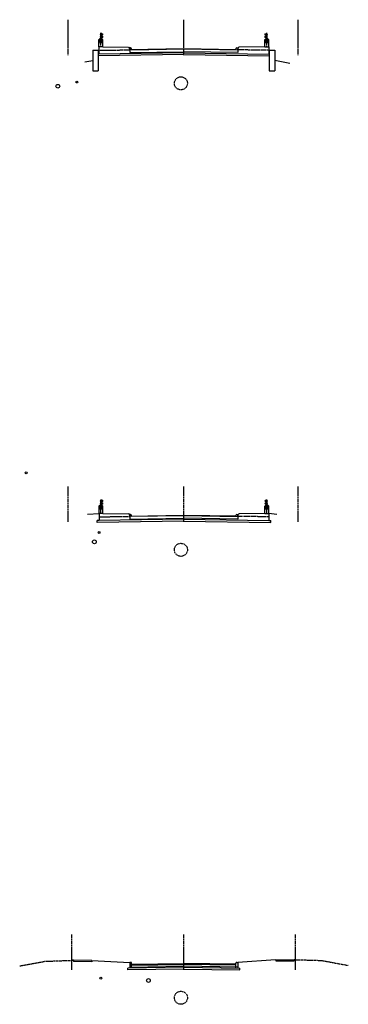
# Model space of a CAD drawing. Header units: feet. Extents: x 2174671 to 2176359, y 623236 to 623994.
# Tile 1 of 4: x 2174858 to 2174946, y 623236 to 623500. Entities that reach past the tile are written whole.
import ezdxf

# ---------------------------------------------------------------- set-up
doc = ezdxf.new("R2010")
doc.units = ezdxf.units.FT
doc.header["$MEASUREMENT"] = 0
for name, pattern in [('bcenterline', [0.5, 0.375, -0.03125, 0.0625, -0.03125]), ('bconstruction', [0.46875, 0.25, -0.03125, 0.0625, -0.03125, 0.0625, -0.03125]), ('bhiddenpr', [0.1875, 0.125, -0.0625]), ('CL', [2, 0.3, -0.15, 1.4, -0.15]), ('DGN Style 3', [25.340844, 18.100603, -7.240241]), ('DGN Style 7', [0.034211, 0.015395, -0.006842, 0.005132, -0.006842]), ('gasex', [0]), ('OhDOT_USTN2', [0.11, 0.069, -0.041]), ('OhDOT_USTN5', [0.11, 0.055, -0.055]), ('waterex', [0])]:
    doc.linetypes.add(name, pattern=pattern)
for name, color, linetype in [('BR_P_Rail_Centerline', 2, 'bcenterline'), ('BR_P_Rail_Hidden', 230, 'bhiddenpr'), ('BR_P_Rail_Object', 230, 'Continuous'), ('BR_P_Rail_Stl_Det_Hidden', 1, 'bhiddenpr'), ('BR_P_Slab_Const_Joint', 5, 'bconstruction'), ('BR_P_Slab_Object', 3, 'Continuous'), ('BR_P_Sub_Object', 1, 'Continuous'), ('DR_X_Storm_Sewer', 151, 'OhDOT_USTN5'), ('GE_P_CL', 7, 'CL'), ('PV_P_EOP', 7, 'Continuous'), ('RD_P_Text', 7, 'Continuous'), ('SC_Scratch1', 7, 'Continuous'), ('UT_X_Gas', 2, 'gasex'), ('UT_X_Water', 133, 'waterex'), ('XS_P_Finished_Grade', 3, 'Continuous'), ('XS_P_Finished_Grade_Seeded', 3, 'Continuous'), ('XS_X_Ground_Line', 3, 'OhDOT_USTN2')]:
    doc.layers.add(name, color=color, linetype=linetype)

msp = doc.modelspace()

# ---------------------------------------------------------------- linework, layer by layer
at = {"layer": 'BR_P_Rail_Centerline', "linetype": 'DGN Style 7'}
for p, q in [((2174879.15, 623493.68), (2174879.15, 623495.01)), ((2174879.33, 623492.56), (2174879.33, 623496.42)), ((2174879.42, 623496.42), (2174879.42, 623494.73)), ((2174879.52, 623493.68), (2174879.52, 623495.01)), ((2174923.66, 623493.68), (2174923.66, 623495.01)), ((2174923.77, 623496.42), (2174923.77, 623494.73)), ((2174923.85, 623492.56), (2174923.85, 623496.42)), ((2174924.04, 623493.68), (2174924.04, 623495.01)), ((2174879.36, 623367.38), (2174879.36, 623371.24)), ((2174879.44, 623371.24), (2174879.44, 623369.56)), ((2174923.79, 623371.24), (2174923.79, 623369.56)), ((2174923.88, 623367.38), (2174923.88, 623371.24)), ((2174879.17, 623368.5), (2174879.17, 623369.83)), ((2174879.55, 623368.5), (2174879.55, 623369.83)), ((2174923.69, 623368.5), (2174923.69, 623369.83)), ((2174924.06, 623368.5), (2174924.06, 623369.83))]:
    msp.add_line(p, q, dxfattribs=at)
at = {"layer": 'BR_P_Rail_Hidden', "color": 1, "linetype": 'DGN Style 3'}
for p, q in [((2174879.25, 623496.03), (2174879.19, 623496.03)), ((2174879.25, 623495.98), (2174879.19, 623495.98)), ((2174879.25, 623495.36), (2174879.19, 623495.36)), ((2174879.25, 623495.31), (2174879.19, 623495.31)), ((2174923.93, 623496.03), (2174923.99, 623496.03)), ((2174923.93, 623495.98), (2174923.99, 623495.98)), ((2174923.93, 623495.36), (2174923.99, 623495.36)), ((2174923.93, 623495.31), (2174923.99, 623495.31)), ((2174879.28, 623370.85), (2174879.22, 623370.85)), ((2174923.96, 623370.85), (2174924.02, 623370.85)), ((2174879.28, 623370.8), (2174879.22, 623370.8)), ((2174879.28, 623370.19), (2174879.22, 623370.19)), ((2174879.28, 623370.13), (2174879.22, 623370.13)), ((2174923.96, 623370.8), (2174924.02, 623370.8)), ((2174923.96, 623370.19), (2174924.02, 623370.19)), ((2174923.96, 623370.13), (2174924.02, 623370.13))]:
    msp.add_line(p, q, dxfattribs=at)
at = {"layer": 'BR_P_Rail_Hidden', "color": 1, "linetype": 'DGN Style 3', "lineweight": 13}
for p, q in [((2174879.27, 623494.73), (2174879.27, 623496.17)), ((2174879.57, 623496.17), (2174879.57, 623494.73)), ((2174879.82, 623496.04), (2174879.82, 623495.97)), ((2174879.83, 623496.04), (2174879.82, 623496.04)), ((2174879.82, 623495.97), (2174879.83, 623495.97)), ((2174923.35, 623496.04), (2174923.37, 623496.04)), ((2174923.37, 623495.97), (2174923.35, 623495.97)), ((2174923.37, 623496.04), (2174923.37, 623495.97)), ((2174923.62, 623496.17), (2174923.62, 623494.73)), ((2174923.92, 623494.73), (2174923.92, 623496.17)), ((2174879.58, 623494.73), (2174879.58, 623494.8)), ((2174923.6, 623494.73), (2174923.6, 623494.8)), ((2174879.29, 623369.56), (2174879.29, 623370.99)), ((2174879.59, 623370.99), (2174879.59, 623369.56)), ((2174879.84, 623370.87), (2174879.84, 623370.79)), ((2174879.86, 623370.87), (2174879.84, 623370.87)), ((2174923.38, 623370.87), (2174923.39, 623370.87)), ((2174923.39, 623370.87), (2174923.39, 623370.79)), ((2174923.64, 623370.99), (2174923.64, 623369.56)), ((2174923.94, 623369.56), (2174923.94, 623370.99)), ((2174879.61, 623369.56), (2174879.61, 623369.62)), ((2174879.84, 623370.79), (2174879.86, 623370.79)), ((2174923.39, 623370.79), (2174923.38, 623370.79)), ((2174923.63, 623369.56), (2174923.63, 623369.62))]:
    msp.add_line(p, q, dxfattribs=at)
at = {"layer": 'BR_P_Rail_Hidden', "color": 1, "lineweight": 13}
for p, q in [((2174879.82, 623495.38), (2174879.82, 623495.3)), ((2174879.83, 623495.38), (2174879.82, 623495.38)), ((2174879.82, 623495.3), (2174879.83, 623495.3)), ((2174923.35, 623495.38), (2174923.37, 623495.38)), ((2174923.37, 623495.3), (2174923.35, 623495.3)), ((2174923.37, 623495.38), (2174923.37, 623495.3)), ((2174879.84, 623370.2), (2174879.84, 623370.12)), ((2174879.86, 623370.2), (2174879.84, 623370.2)), ((2174879.84, 623370.12), (2174879.86, 623370.12)), ((2174923.38, 623370.2), (2174923.39, 623370.2)), ((2174923.39, 623370.12), (2174923.38, 623370.12)), ((2174923.39, 623370.2), (2174923.39, 623370.12))]:
    msp.add_line(p, q, dxfattribs=at)
at = {"layer": 'BR_P_Rail_Hidden', "color": 1, "linetype": 'DGN Style 3', "lineweight": 13, "flags": 128}
for points in [[(2174879.83, 623496.02), (2174879.82, 623496.02), (2174879.82, 623495.99), (2174879.83, 623495.99)], [(2174923.35, 623496.02), (2174923.36, 623496.02), (2174923.36, 623495.99), (2174923.35, 623495.99)], [(2174879.85, 623370.85), (2174879.85, 623370.85), (2174879.85, 623370.81), (2174879.85, 623370.81)], [(2174923.38, 623370.85), (2174923.39, 623370.85), (2174923.39, 623370.81), (2174923.38, 623370.81)]]:
    msp.add_lwpolyline(points, close=True, dxfattribs=at)
at = {"layer": 'BR_P_Rail_Hidden', "color": 1, "lineweight": 13, "flags": 128}
for points in [[(2174879.83, 623495.36), (2174879.82, 623495.36), (2174879.82, 623495.32), (2174879.83, 623495.32)], [(2174923.35, 623495.36), (2174923.36, 623495.36), (2174923.36, 623495.32), (2174923.35, 623495.32)], [(2174879.85, 623370.18), (2174879.85, 623370.18), (2174879.85, 623370.14), (2174879.85, 623370.14)], [(2174923.38, 623370.18), (2174923.39, 623370.18), (2174923.39, 623370.14), (2174923.38, 623370.14)]]:
    msp.add_lwpolyline(points, close=True, dxfattribs=at)
at = {"layer": 'BR_P_Rail_Object', "color": 4, "linetype": 'Continuous', "lineweight": 13}
for p, q in [((2174879.19, 623496.03), (2174879.15, 623496.03)), ((2174879.15, 623496.03), (2174879.15, 623495.98)), ((2174879.15, 623495.98), (2174879.19, 623495.98)), ((2174879.19, 623495.36), (2174879.15, 623495.36)), ((2174879.15, 623495.36), (2174879.15, 623495.31)), ((2174879.15, 623495.31), (2174879.19, 623495.31)), ((2174879.16, 623496.03), (2174879.16, 623495.98)), ((2174879.16, 623495.36), (2174879.16, 623495.32)), ((2174879.17, 623496.02), (2174879.17, 623495.99)), ((2174879.17, 623495.35), (2174879.17, 623495.32)), ((2174879.18, 623496.03), (2174879.18, 623495.98)), ((2174879.18, 623495.36), (2174879.18, 623495.32)), ((2174879.19, 623496.05), (2174879.19, 623495.96)), ((2174879.19, 623496.03), (2174879.19, 623495.98)), ((2174879.19, 623496.02), (2174879.19, 623495.99)), ((2174879.19, 623495.38), (2174879.19, 623495.29)), ((2174879.19, 623495.36), (2174879.19, 623495.32)), ((2174879.19, 623495.35), (2174879.19, 623495.32)), ((2174879.25, 623496.07), (2174879.2, 623496.07)), ((2174879.25, 623496.04), (2174879.2, 623496.04)), ((2174879.25, 623495.97), (2174879.2, 623495.97)), ((2174879.2, 623495.94), (2174879.25, 623495.94)), ((2174879.25, 623495.4), (2174879.2, 623495.4)), ((2174879.25, 623495.37), (2174879.2, 623495.37)), ((2174879.25, 623495.31), (2174879.2, 623495.31)), ((2174879.2, 623495.28), (2174879.25, 623495.28)), ((2174879.81, 623496.03), (2174879.25, 623496.03)), ((2174879.25, 623495.98), (2174879.81, 623495.98)), ((2174879.81, 623495.36), (2174879.25, 623495.36)), ((2174879.25, 623495.31), (2174879.81, 623495.31)), ((2174923.37, 623496.03), (2174923.93, 623496.03)), ((2174923.93, 623495.98), (2174923.37, 623495.98)), ((2174923.37, 623495.36), (2174923.93, 623495.36)), ((2174923.93, 623495.31), (2174923.37, 623495.31)), ((2174923.93, 623496.07), (2174923.98, 623496.07)), ((2174923.93, 623496.04), (2174923.98, 623496.04)), ((2174923.93, 623495.97), (2174923.98, 623495.97)), ((2174923.98, 623495.94), (2174923.93, 623495.94)), ((2174923.93, 623495.4), (2174923.98, 623495.4)), ((2174923.93, 623495.37), (2174923.98, 623495.37)), ((2174923.93, 623495.31), (2174923.98, 623495.31)), ((2174923.98, 623495.28), (2174923.93, 623495.28)), ((2174923.99, 623496.05), (2174923.99, 623495.96)), ((2174923.99, 623496.03), (2174924.04, 623496.03)), ((2174923.99, 623496.03), (2174923.99, 623495.98)), ((2174924.04, 623495.98), (2174923.99, 623495.98)), ((2174923.99, 623495.38), (2174923.99, 623495.29)), ((2174923.99, 623495.36), (2174924.04, 623495.36)), ((2174923.99, 623495.36), (2174923.99, 623495.32)), ((2174924.04, 623495.31), (2174923.99, 623495.31)), ((2174924, 623496.02), (2174924, 623495.99)), ((2174924, 623495.35), (2174924, 623495.32)), ((2174924.01, 623496.03), (2174924.01, 623495.98)), ((2174924.01, 623495.36), (2174924.01, 623495.32)), ((2174924.02, 623496.02), (2174924.02, 623495.99)), ((2174924.02, 623495.35), (2174924.02, 623495.32)), ((2174924.03, 623496.03), (2174924.03, 623495.98)), ((2174924.03, 623495.36), (2174924.03, 623495.32)), ((2174924.04, 623496.03), (2174924.04, 623495.98)), ((2174924.04, 623495.36), (2174924.04, 623495.31)), ((2174879.22, 623370.85), (2174879.17, 623370.85)), ((2174879.17, 623370.85), (2174879.17, 623370.8)), ((2174879.18, 623370.85), (2174879.18, 623370.81)), ((2174879.19, 623370.84), (2174879.19, 623370.81)), ((2174879.2, 623370.85), (2174879.2, 623370.81)), ((2174879.21, 623370.84), (2174879.21, 623370.81)), ((2174879.22, 623370.87), (2174879.22, 623370.78)), ((2174879.22, 623370.85), (2174879.22, 623370.8)), ((2174879.28, 623370.89), (2174879.23, 623370.89)), ((2174879.28, 623370.86), (2174879.23, 623370.86)), ((2174879.84, 623370.85), (2174879.28, 623370.85)), ((2174923.4, 623370.85), (2174923.96, 623370.85)), ((2174923.96, 623370.89), (2174924.01, 623370.89)), ((2174923.96, 623370.86), (2174924.01, 623370.86)), ((2174924.02, 623370.87), (2174924.02, 623370.78)), ((2174924.02, 623370.85), (2174924.06, 623370.85)), ((2174924.02, 623370.85), (2174924.02, 623370.8)), ((2174924.02, 623370.84), (2174924.02, 623370.81)), ((2174924.03, 623370.85), (2174924.03, 623370.81)), ((2174924.04, 623370.84), (2174924.04, 623370.81)), ((2174924.05, 623370.85), (2174924.05, 623370.81)), ((2174924.06, 623370.85), (2174924.06, 623370.8)), ((2174879.17, 623370.8), (2174879.22, 623370.8)), ((2174879.22, 623370.19), (2174879.17, 623370.19)), ((2174879.17, 623370.19), (2174879.17, 623370.13)), ((2174879.17, 623370.13), (2174879.22, 623370.13)), ((2174879.18, 623370.18), (2174879.18, 623370.14)), ((2174879.19, 623370.18), (2174879.19, 623370.14)), ((2174879.2, 623370.18), (2174879.2, 623370.14)), ((2174879.21, 623370.18), (2174879.21, 623370.14)), ((2174879.22, 623370.21), (2174879.22, 623370.12)), ((2174879.22, 623370.18), (2174879.22, 623370.14)), ((2174879.28, 623370.8), (2174879.23, 623370.8)), ((2174879.23, 623370.77), (2174879.28, 623370.77)), ((2174879.28, 623370.22), (2174879.23, 623370.22)), ((2174879.28, 623370.19), (2174879.23, 623370.19)), ((2174879.28, 623370.13), (2174879.23, 623370.13)), ((2174879.23, 623370.1), (2174879.28, 623370.1)), ((2174879.28, 623370.8), (2174879.84, 623370.8)), ((2174879.84, 623370.19), (2174879.28, 623370.19)), ((2174879.28, 623370.13), (2174879.84, 623370.13)), ((2174923.96, 623370.8), (2174923.4, 623370.8)), ((2174923.4, 623370.19), (2174923.96, 623370.19)), ((2174923.96, 623370.13), (2174923.4, 623370.13)), ((2174923.96, 623370.8), (2174924.01, 623370.8)), ((2174924.01, 623370.77), (2174923.96, 623370.77)), ((2174923.96, 623370.22), (2174924.01, 623370.22)), ((2174923.96, 623370.19), (2174924.01, 623370.19)), ((2174923.96, 623370.13), (2174924.01, 623370.13)), ((2174924.01, 623370.1), (2174923.96, 623370.1)), ((2174924.06, 623370.8), (2174924.02, 623370.8)), ((2174924.02, 623370.21), (2174924.02, 623370.12)), ((2174924.02, 623370.19), (2174924.06, 623370.19)), ((2174924.02, 623370.18), (2174924.02, 623370.14)), ((2174924.02, 623370.18), (2174924.02, 623370.14)), ((2174924.06, 623370.13), (2174924.02, 623370.13)), ((2174924.03, 623370.18), (2174924.03, 623370.14)), ((2174924.04, 623370.18), (2174924.04, 623370.14)), ((2174924.05, 623370.18), (2174924.05, 623370.14)), ((2174924.06, 623370.19), (2174924.06, 623370.13))]:
    msp.add_line(p, q, dxfattribs=at)
at = {"layer": 'BR_P_Rail_Object', "color": 5, "lineweight": 0}
for p, q in [((2174879.25, 623494.73), (2174879.25, 623496.17)), ((2174879.25, 623496.17), (2174879.58, 623496.17)), ((2174879.58, 623496.17), (2174879.58, 623496.13)), ((2174879.58, 623495.88), (2174879.58, 623495.46)), ((2174879.58, 623495.21), (2174879.58, 623494.8)), ((2174923.6, 623496.17), (2174923.6, 623496.13)), ((2174923.93, 623496.17), (2174923.6, 623496.17)), ((2174923.6, 623495.88), (2174923.6, 623495.46)), ((2174923.6, 623495.21), (2174923.6, 623494.8)), ((2174923.93, 623494.73), (2174923.93, 623496.17)), ((2174879.28, 623369.56), (2174879.28, 623370.99)), ((2174879.28, 623370.99), (2174879.61, 623370.99)), ((2174879.61, 623370.99), (2174879.61, 623370.95)), ((2174923.63, 623370.99), (2174923.63, 623370.95)), ((2174923.96, 623370.99), (2174923.63, 623370.99)), ((2174923.96, 623369.56), (2174923.96, 623370.99)), ((2174879.61, 623370.7), (2174879.61, 623370.29)), ((2174879.61, 623370.04), (2174879.61, 623369.62)), ((2174923.63, 623370.7), (2174923.63, 623370.29)), ((2174923.63, 623370.04), (2174923.63, 623369.62))]:
    msp.add_line(p, q, dxfattribs=at)
at = {"layer": 'BR_P_Rail_Object'}
for p, q in [((2174878.82, 623494.61), (2174878.88, 623494.67)), ((2174878.82, 623492.67), (2174878.82, 623494.61)), ((2174879.79, 623494.67), (2174878.88, 623494.67)), ((2174879.85, 623494.61), (2174879.79, 623494.67)), ((2174879.85, 623492.67), (2174879.85, 623494.61)), ((2174923.33, 623494.61), (2174923.4, 623494.67)), ((2174923.33, 623492.67), (2174923.33, 623494.61)), ((2174923.4, 623494.67), (2174924.31, 623494.67)), ((2174924.37, 623494.61), (2174924.31, 623494.67)), ((2174924.37, 623492.67), (2174924.37, 623494.61)), ((2174878.84, 623369.43), (2174878.9, 623369.49)), ((2174878.84, 623367.49), (2174878.84, 623369.43)), ((2174879.81, 623369.49), (2174878.9, 623369.49)), ((2174879.88, 623369.43), (2174879.81, 623369.49)), ((2174879.88, 623367.49), (2174879.88, 623369.43)), ((2174923.36, 623369.43), (2174923.42, 623369.49)), ((2174923.36, 623367.49), (2174923.36, 623369.43)), ((2174923.42, 623369.49), (2174924.33, 623369.49)), ((2174924.39, 623369.43), (2174924.33, 623369.49)), ((2174924.39, 623367.49), (2174924.39, 623369.43))]:
    msp.add_line(p, q, dxfattribs=at)
at = {"layer": 'BR_P_Rail_Object', "color": 241, "lineweight": 13}
for p, q in [((2174878.9, 623494.73), (2174879.79, 623494.73)), ((2174878.9, 623494.67), (2174878.9, 623494.73)), ((2174879.79, 623494.73), (2174879.79, 623494.67)), ((2174923.4, 623494.73), (2174923.4, 623494.67)), ((2174924.29, 623494.73), (2174923.4, 623494.73)), ((2174924.29, 623494.67), (2174924.29, 623494.73)), ((2174878.92, 623369.56), (2174879.81, 623369.56)), ((2174878.92, 623369.49), (2174878.92, 623369.56)), ((2174879.81, 623369.56), (2174879.81, 623369.49)), ((2174923.42, 623369.56), (2174923.42, 623369.49)), ((2174924.31, 623369.56), (2174923.42, 623369.56)), ((2174924.31, 623369.49), (2174924.31, 623369.56))]:
    msp.add_line(p, q, dxfattribs=at)
at = {"layer": 'BR_P_Rail_Object', "color": 151, "lineweight": 13}
for p, q in [((2174879.08, 623494.79), (2174879.08, 623494.73)), ((2174879.09, 623494.81), (2174879.2, 623494.81)), ((2174879.11, 623494.81), (2174879.11, 623494.92)), ((2174879.18, 623494.92), (2174879.11, 623494.92)), ((2174879.11, 623494.79), (2174879.11, 623494.73)), ((2174879.17, 623494.91), (2174879.12, 623494.91)), ((2174879.17, 623494.89), (2174879.12, 623494.89)), ((2174879.17, 623494.87), (2174879.12, 623494.87)), ((2174879.17, 623494.85), (2174879.12, 623494.85)), ((2174879.17, 623494.83), (2174879.12, 623494.83)), ((2174879.17, 623494.9), (2174879.13, 623494.9)), ((2174879.17, 623494.88), (2174879.13, 623494.88)), ((2174879.17, 623494.86), (2174879.13, 623494.86)), ((2174879.17, 623494.84), (2174879.13, 623494.84)), ((2174879.17, 623494.82), (2174879.13, 623494.82)), ((2174879.18, 623494.81), (2174879.18, 623494.92)), ((2174879.18, 623494.79), (2174879.18, 623494.73)), ((2174879.22, 623494.73), (2174879.22, 623494.79)), ((2174879.45, 623494.79), (2174879.45, 623494.73)), ((2174879.47, 623494.81), (2174879.57, 623494.81)), ((2174879.48, 623494.81), (2174879.48, 623494.92)), ((2174879.56, 623494.92), (2174879.48, 623494.92)), ((2174879.49, 623494.79), (2174879.49, 623494.73)), ((2174879.55, 623494.91), (2174879.5, 623494.91)), ((2174879.54, 623494.9), (2174879.5, 623494.9)), ((2174879.55, 623494.89), (2174879.5, 623494.89)), ((2174879.54, 623494.88), (2174879.5, 623494.88)), ((2174879.55, 623494.87), (2174879.5, 623494.87)), ((2174879.54, 623494.86), (2174879.5, 623494.86)), ((2174879.55, 623494.85), (2174879.5, 623494.85)), ((2174879.54, 623494.84), (2174879.5, 623494.84)), ((2174879.55, 623494.83), (2174879.5, 623494.83)), ((2174879.54, 623494.82), (2174879.5, 623494.82)), ((2174879.56, 623494.81), (2174879.56, 623494.92)), ((2174879.56, 623494.79), (2174879.56, 623494.73)), ((2174879.59, 623494.73), (2174879.59, 623494.79)), ((2174923.59, 623494.73), (2174923.59, 623494.79)), ((2174923.71, 623494.81), (2174923.61, 623494.81)), ((2174923.63, 623494.81), (2174923.63, 623494.92)), ((2174923.63, 623494.92), (2174923.7, 623494.92)), ((2174923.63, 623494.79), (2174923.63, 623494.73)), ((2174923.64, 623494.91), (2174923.69, 623494.91)), ((2174923.64, 623494.9), (2174923.68, 623494.9)), ((2174923.64, 623494.89), (2174923.69, 623494.89)), ((2174923.64, 623494.88), (2174923.68, 623494.88)), ((2174923.64, 623494.87), (2174923.69, 623494.87)), ((2174923.64, 623494.86), (2174923.68, 623494.86)), ((2174923.64, 623494.85), (2174923.69, 623494.85)), ((2174923.64, 623494.84), (2174923.68, 623494.84)), ((2174923.64, 623494.83), (2174923.69, 623494.83)), ((2174923.64, 623494.82), (2174923.68, 623494.82)), ((2174923.7, 623494.81), (2174923.7, 623494.92)), ((2174923.7, 623494.79), (2174923.7, 623494.73)), ((2174923.73, 623494.79), (2174923.73, 623494.73)), ((2174923.97, 623494.73), (2174923.97, 623494.79)), ((2174924.09, 623494.81), (2174923.99, 623494.81)), ((2174924, 623494.81), (2174924, 623494.92)), ((2174924, 623494.92), (2174924.07, 623494.92)), ((2174924, 623494.79), (2174924, 623494.73)), ((2174924.01, 623494.91), (2174924.06, 623494.91)), ((2174924.01, 623494.89), (2174924.06, 623494.89)), ((2174924.01, 623494.87), (2174924.06, 623494.87)), ((2174924.01, 623494.85), (2174924.06, 623494.85)), ((2174924.01, 623494.83), (2174924.06, 623494.83)), ((2174924.02, 623494.9), (2174924.06, 623494.9)), ((2174924.02, 623494.88), (2174924.06, 623494.88)), ((2174924.02, 623494.86), (2174924.06, 623494.86)), ((2174924.02, 623494.84), (2174924.06, 623494.84)), ((2174924.02, 623494.82), (2174924.06, 623494.82)), ((2174924.07, 623494.81), (2174924.07, 623494.92)), ((2174924.07, 623494.79), (2174924.07, 623494.73)), ((2174924.11, 623494.79), (2174924.11, 623494.73)), ((2174879.1, 623369.61), (2174879.1, 623369.56)), ((2174879.12, 623369.63), (2174879.22, 623369.63)), ((2174879.13, 623369.63), (2174879.13, 623369.74)), ((2174879.21, 623369.74), (2174879.13, 623369.74)), ((2174879.2, 623369.73), (2174879.14, 623369.73)), ((2174879.2, 623369.71), (2174879.14, 623369.71)), ((2174879.2, 623369.69), (2174879.14, 623369.69)), ((2174879.2, 623369.67), (2174879.14, 623369.67)), ((2174879.2, 623369.65), (2174879.14, 623369.65)), ((2174879.14, 623369.61), (2174879.14, 623369.56)), ((2174879.19, 623369.72), (2174879.15, 623369.72)), ((2174879.19, 623369.7), (2174879.15, 623369.7)), ((2174879.19, 623369.68), (2174879.15, 623369.68)), ((2174879.19, 623369.66), (2174879.15, 623369.66)), ((2174879.19, 623369.64), (2174879.15, 623369.64)), ((2174879.21, 623369.63), (2174879.21, 623369.74)), ((2174879.21, 623369.61), (2174879.21, 623369.56)), ((2174879.24, 623369.56), (2174879.24, 623369.61)), ((2174879.48, 623369.61), (2174879.48, 623369.56)), ((2174879.49, 623369.63), (2174879.6, 623369.63)), ((2174879.51, 623369.63), (2174879.51, 623369.74)), ((2174879.58, 623369.74), (2174879.51, 623369.74)), ((2174879.51, 623369.61), (2174879.51, 623369.56)), ((2174879.57, 623369.73), (2174879.52, 623369.73)), ((2174879.57, 623369.71), (2174879.52, 623369.71)), ((2174879.57, 623369.69), (2174879.52, 623369.69)), ((2174879.57, 623369.67), (2174879.52, 623369.67)), ((2174879.57, 623369.65), (2174879.52, 623369.65)), ((2174879.57, 623369.72), (2174879.53, 623369.72)), ((2174879.57, 623369.7), (2174879.53, 623369.7)), ((2174879.57, 623369.68), (2174879.53, 623369.68)), ((2174879.57, 623369.66), (2174879.53, 623369.66)), ((2174879.57, 623369.64), (2174879.53, 623369.64)), ((2174879.58, 623369.63), (2174879.58, 623369.74)), ((2174879.58, 623369.61), (2174879.58, 623369.56)), ((2174879.62, 623369.56), (2174879.62, 623369.61)), ((2174923.62, 623369.56), (2174923.62, 623369.61)), ((2174923.74, 623369.63), (2174923.64, 623369.63)), ((2174923.65, 623369.63), (2174923.65, 623369.74)), ((2174923.65, 623369.74), (2174923.72, 623369.74)), ((2174923.65, 623369.61), (2174923.65, 623369.56)), ((2174923.66, 623369.73), (2174923.71, 623369.73)), ((2174923.66, 623369.71), (2174923.71, 623369.71)), ((2174923.66, 623369.69), (2174923.71, 623369.69)), ((2174923.66, 623369.67), (2174923.71, 623369.67)), ((2174923.66, 623369.65), (2174923.71, 623369.65)), ((2174923.67, 623369.72), (2174923.71, 623369.72)), ((2174923.67, 623369.7), (2174923.71, 623369.7)), ((2174923.67, 623369.68), (2174923.71, 623369.68)), ((2174923.67, 623369.66), (2174923.71, 623369.66)), ((2174923.67, 623369.64), (2174923.71, 623369.64)), ((2174923.72, 623369.63), (2174923.72, 623369.74)), ((2174923.72, 623369.61), (2174923.72, 623369.56)), ((2174923.76, 623369.61), (2174923.76, 623369.56)), ((2174923.99, 623369.56), (2174923.99, 623369.61)), ((2174924.12, 623369.63), (2174924.01, 623369.63)), ((2174924.03, 623369.63), (2174924.03, 623369.74)), ((2174924.03, 623369.74), (2174924.1, 623369.74)), ((2174924.03, 623369.61), (2174924.03, 623369.56)), ((2174924.04, 623369.73), (2174924.09, 623369.73)), ((2174924.04, 623369.72), (2174924.08, 623369.72)), ((2174924.04, 623369.71), (2174924.09, 623369.71)), ((2174924.04, 623369.7), (2174924.08, 623369.7)), ((2174924.04, 623369.69), (2174924.09, 623369.69)), ((2174924.04, 623369.68), (2174924.08, 623369.68)), ((2174924.04, 623369.67), (2174924.09, 623369.67)), ((2174924.04, 623369.66), (2174924.08, 623369.66)), ((2174924.04, 623369.65), (2174924.09, 623369.65)), ((2174924.04, 623369.64), (2174924.08, 623369.64)), ((2174924.1, 623369.63), (2174924.1, 623369.74)), ((2174924.1, 623369.61), (2174924.1, 623369.56)), ((2174924.13, 623369.61), (2174924.13, 623369.56))]:
    msp.add_line(p, q, dxfattribs=at)
at = {"layer": 'BR_P_Rail_Object', "color": 2, "lineweight": 0, "flags": 128}
for points in [[(2174879.83, 623496.13), (2174879.83, 623495.88, -0.414214), (2174879.79, 623495.84), (2174879.63, 623495.84, -0.414214), (2174879.58, 623495.88), (2174879.58, 623496.13, -0.414214), (2174879.63, 623496.17), (2174879.79, 623496.17, -0.414214)], [(2174879.83, 623495.46), (2174879.83, 623495.21, -0.414214), (2174879.79, 623495.17), (2174879.63, 623495.17, -0.414214), (2174879.58, 623495.21), (2174879.58, 623495.46, -0.414214), (2174879.63, 623495.5), (2174879.79, 623495.5, -0.414214)], [(2174879.81, 623496.13), (2174879.81, 623495.88, -0.414214), (2174879.79, 623495.86), (2174879.63, 623495.86, -0.414214), (2174879.6, 623495.88), (2174879.6, 623496.13, -0.414214), (2174879.63, 623496.15), (2174879.79, 623496.15, -0.414214)], [(2174879.81, 623495.46), (2174879.81, 623495.21, -0.414214), (2174879.79, 623495.19), (2174879.63, 623495.19, -0.414214), (2174879.6, 623495.21), (2174879.6, 623495.46, -0.414214), (2174879.63, 623495.48), (2174879.79, 623495.48, -0.414214)], [(2174923.35, 623496.13), (2174923.35, 623495.88, 0.414214), (2174923.39, 623495.84), (2174923.56, 623495.84, 0.414214), (2174923.6, 623495.88), (2174923.6, 623496.13, 0.414214), (2174923.56, 623496.17), (2174923.39, 623496.17, 0.414214)], [(2174923.35, 623495.46), (2174923.35, 623495.21, 0.414214), (2174923.39, 623495.17), (2174923.56, 623495.17, 0.414214), (2174923.6, 623495.21), (2174923.6, 623495.46, 0.414214), (2174923.56, 623495.5), (2174923.39, 623495.5, 0.414214)], [(2174923.37, 623496.13), (2174923.37, 623495.88, 0.414214), (2174923.39, 623495.86), (2174923.56, 623495.86, 0.414214), (2174923.58, 623495.88), (2174923.58, 623496.13, 0.414214), (2174923.56, 623496.15), (2174923.39, 623496.15, 0.414214)], [(2174923.37, 623495.46), (2174923.37, 623495.21, 0.414214), (2174923.39, 623495.19), (2174923.56, 623495.19, 0.414214), (2174923.58, 623495.21), (2174923.58, 623495.46, 0.414214), (2174923.56, 623495.48), (2174923.39, 623495.48, 0.414214)], [(2174879.86, 623370.95), (2174879.86, 623370.7, -0.414214), (2174879.82, 623370.66), (2174879.65, 623370.66, -0.414214), (2174879.61, 623370.7), (2174879.61, 623370.95, -0.414214), (2174879.65, 623370.99), (2174879.82, 623370.99, -0.414214)], [(2174879.84, 623370.95), (2174879.84, 623370.7, -0.414214), (2174879.82, 623370.68), (2174879.65, 623370.68, -0.414214), (2174879.63, 623370.7), (2174879.63, 623370.95, -0.414214), (2174879.65, 623370.97), (2174879.82, 623370.97, -0.414214)], [(2174923.38, 623370.95), (2174923.38, 623370.7, 0.414214), (2174923.42, 623370.66), (2174923.58, 623370.66, 0.414214), (2174923.63, 623370.7), (2174923.63, 623370.95, 0.414214), (2174923.58, 623370.99), (2174923.42, 623370.99, 0.414214)], [(2174923.4, 623370.95), (2174923.4, 623370.7, 0.414214), (2174923.42, 623370.68), (2174923.58, 623370.68, 0.414214), (2174923.6, 623370.7), (2174923.6, 623370.95, 0.414214), (2174923.58, 623370.97), (2174923.42, 623370.97, 0.414214)], [(2174879.86, 623370.29), (2174879.86, 623370.04, -0.414214), (2174879.82, 623369.99), (2174879.65, 623369.99, -0.414214), (2174879.61, 623370.04), (2174879.61, 623370.29, -0.414214), (2174879.65, 623370.33), (2174879.82, 623370.33, -0.414214)], [(2174879.84, 623370.29), (2174879.84, 623370.04, -0.414214), (2174879.82, 623370.01), (2174879.65, 623370.01, -0.414214), (2174879.63, 623370.04), (2174879.63, 623370.29, -0.414214), (2174879.65, 623370.31), (2174879.82, 623370.31, -0.414214)], [(2174923.38, 623370.29), (2174923.38, 623370.04, 0.414214), (2174923.42, 623369.99), (2174923.58, 623369.99, 0.414214), (2174923.63, 623370.04), (2174923.63, 623370.29, 0.414214), (2174923.58, 623370.33), (2174923.42, 623370.33, 0.414214)], [(2174923.4, 623370.29), (2174923.4, 623370.04, 0.414214), (2174923.42, 623370.01), (2174923.58, 623370.01, 0.414214), (2174923.6, 623370.04), (2174923.6, 623370.29, 0.414214), (2174923.58, 623370.31), (2174923.42, 623370.31, 0.414214)]]:
    msp.add_lwpolyline(points, format="xyb", close=True, dxfattribs=at)
at = {"layer": 'BR_P_Rail_Object', "color": 5, "lineweight": 0}
for centre, radius, start, end in [((2174879.84, 623496.05), 0.00104, 56.6606, 180), ((2174879.84, 623496.05), 0.00208, 56.6606, 180), ((2174879.84, 623495.96), 0.00104, 180, 303.3394), ((2174879.84, 623495.96), 0.00208, 180, 303.3394), ((2174879.84, 623495.38), 0.00104, 56.6606, 180), ((2174879.84, 623495.38), 0.00208, 56.6606, 180), ((2174879.84, 623495.3), 0.00104, 180, 303.3394), ((2174879.84, 623495.3), 0.00208, 180, 303.3394), ((2174923.35, 623496.05), 0.00104, 0, 123.3394), ((2174923.35, 623496.05), 0.00208, 0, 123.3394), ((2174923.35, 623495.96), 0.00104, 236.6606, 0), ((2174923.35, 623495.96), 0.00208, 236.6606, 0), ((2174923.35, 623495.38), 0.00104, 0, 123.3394), ((2174923.35, 623495.38), 0.00208, 0, 123.3394), ((2174923.35, 623495.3), 0.00104, 236.6606, 0), ((2174923.35, 623495.3), 0.00208, 236.6606, 0), ((2174879.86, 623370.87), 0.00104, 56.6606, 180), ((2174879.86, 623370.87), 0.00208, 56.6606, 180), ((2174923.37, 623370.87), 0.00104, 0, 123.3394), ((2174923.37, 623370.87), 0.00208, 0, 123.3394), ((2174879.86, 623370.79), 0.00104, 180, 303.3394), ((2174879.86, 623370.79), 0.00208, 180, 303.3394), ((2174879.86, 623370.2), 0.00104, 56.6606, 180), ((2174879.86, 623370.2), 0.00208, 56.6606, 180), ((2174879.86, 623370.12), 0.00104, 180, 303.3394), ((2174879.86, 623370.12), 0.00208, 180, 303.3394), ((2174923.37, 623370.79), 0.00104, 236.6606, 0), ((2174923.37, 623370.79), 0.00208, 236.6606, 0), ((2174923.37, 623370.2), 0.00104, 0, 123.3394), ((2174923.37, 623370.2), 0.00208, 0, 123.3394), ((2174923.37, 623370.12), 0.00104, 236.6606, 0), ((2174923.37, 623370.12), 0.00208, 236.6606, 0)]:
    msp.add_arc(centre, radius, start, end, dxfattribs=at)
at = {"layer": 'BR_P_Rail_Object', "color": 5, "lineweight": 13}
for centre, start, end in [((2174879.81, 623496), 303.3394, 56.6606), ((2174879.81, 623495.34), 303.3394, 56.6606), ((2174923.37, 623496), 123.3394, 236.6606), ((2174923.37, 623495.34), 123.3394, 236.6606), ((2174879.83, 623370.83), 303.3394, 56.6606), ((2174923.4, 623370.83), 123.3394, 236.6606), ((2174879.83, 623370.16), 303.3394, 56.6606), ((2174923.4, 623370.16), 123.3394, 236.6606)]:
    msp.add_arc(centre, 0.0507, start, end, dxfattribs=at)
at = {"layer": 'BR_P_Rail_Object', "color": 4, "linetype": 'Continuous', "lineweight": 13, "extrusion": (0, 0, -1)}
for centre, major_axis, ratio in [((2174879.2, 623496.05), (0, -0.015), 0.693482), ((2174879.2, 623496), (0, -0.0301), 0.34626), ((2174879.2, 623495.96), (0, -0.015), 0.693482), ((2174879.2, 623495.38), (0, -0.015), 0.693482), ((2174879.2, 623495.34), (0, -0.0301), 0.34626), ((2174879.2, 623495.29), (0, -0.015), 0.693482), ((2174879.2, 623496.05), (0, -0.00751), 0.693482), ((2174879.2, 623496), (0, -0.015), 0.34626), ((2174879.2, 623495.96), (0, -0.00751), 0.693482), ((2174879.2, 623495.38), (0, -0.00751), 0.693482), ((2174879.2, 623495.34), (0, -0.015), 0.34626), ((2174879.2, 623495.29), (0, -0.00751), 0.693482), ((2174879.23, 623370.87), (0, -0.015), 0.693482), ((2174879.23, 623370.87), (0, -0.00751), 0.693482), ((2174879.23, 623370.83), (0, -0.0301), 0.34626), ((2174879.23, 623370.83), (0, -0.015), 0.34626), ((2174879.23, 623370.78), (0, -0.015), 0.693482), ((2174879.23, 623370.78), (0, -0.00751), 0.693482), ((2174879.23, 623370.21), (0, -0.015), 0.693482), ((2174879.23, 623370.21), (0, -0.00751), 0.693482), ((2174879.23, 623370.16), (0, -0.0301), 0.34626), ((2174879.23, 623370.16), (0, -0.015), 0.34626), ((2174879.23, 623370.12), (0, -0.015), 0.693482), ((2174879.23, 623370.12), (0, -0.00751), 0.693482)]:
    msp.add_ellipse(centre, major_axis=major_axis, ratio=ratio, start_param=0, end_param=3.141593, dxfattribs=at)
at = {"layer": 'BR_P_Rail_Object', "color": 4, "linetype": 'Continuous', "lineweight": 13}
for centre, major_axis, ratio in [((2174923.98, 623496.05), (0, -0.015), 0.693482), ((2174923.98, 623496.05), (0, -0.00751), 0.693482), ((2174923.98, 623496), (0, -0.0301), 0.34626), ((2174923.98, 623496), (0, -0.015), 0.34626), ((2174923.98, 623495.96), (0, -0.00751), 0.693482), ((2174923.98, 623495.96), (0, -0.015), 0.693482), ((2174923.98, 623495.38), (0, -0.015), 0.693482), ((2174923.98, 623495.38), (0, -0.00751), 0.693482), ((2174923.98, 623495.34), (0, -0.0301), 0.34626), ((2174923.98, 623495.34), (0, -0.015), 0.34626), ((2174923.98, 623495.29), (0, -0.015), 0.693482), ((2174923.98, 623495.29), (0, -0.00751), 0.693482), ((2174924.01, 623370.87), (0, -0.015), 0.693482), ((2174924.01, 623370.87), (0, -0.00751), 0.693482), ((2174924.01, 623370.83), (0, -0.0301), 0.34626), ((2174924.01, 623370.83), (0, -0.015), 0.34626), ((2174924.01, 623370.78), (0, -0.015), 0.693482), ((2174924.01, 623370.78), (0, -0.00751), 0.693482), ((2174924.01, 623370.21), (0, -0.015), 0.693482), ((2174924.01, 623370.21), (0, -0.00751), 0.693482), ((2174924.01, 623370.16), (0, -0.0301), 0.34626), ((2174924.01, 623370.16), (0, -0.015), 0.34626), ((2174924.01, 623370.12), (0, -0.015), 0.693482), ((2174924.01, 623370.12), (0, -0.00751), 0.693482)]:
    msp.add_ellipse(centre, major_axis=major_axis, ratio=ratio, start_param=0, end_param=3.141593, dxfattribs=at)
at = {"layer": 'BR_P_Rail_Object', "color": 151, "lineweight": 13, "extrusion": (0, 0, -1)}
for centre, major_axis, ratio in [((2174879.09, 623494.79), (-0.0173, 0), 0.828916), ((2174879.09, 623494.79), (-0.00865, 0), 0.828916), ((2174879.15, 623494.79), (-0.0346, 0), 0.414458), ((2174879.15, 623494.79), (-0.0173, 0), 0.414458), ((2174879.2, 623494.79), (-0.0173, 0), 0.828916), ((2174879.2, 623494.79), (-0.00865, 0), 0.828916), ((2174879.47, 623494.79), (-0.0173, 0), 0.828916), ((2174879.47, 623494.79), (-0.00865, 0), 0.828916), ((2174879.52, 623494.79), (-0.0346, 0), 0.414458), ((2174879.52, 623494.79), (-0.0173, 0), 0.414458), ((2174879.57, 623494.79), (-0.0173, 0), 0.828916), ((2174879.57, 623494.79), (-0.00865, 0), 0.828916), ((2174879.12, 623369.61), (-0.0173, 0), 0.828916), ((2174879.12, 623369.61), (-0.00865, 0), 0.828916), ((2174879.17, 623369.61), (-0.0346, 0), 0.414458), ((2174879.17, 623369.61), (-0.0173, 0), 0.414458), ((2174879.22, 623369.61), (-0.0173, 0), 0.828916), ((2174879.22, 623369.61), (-0.00865, 0), 0.828916), ((2174879.49, 623369.61), (-0.0173, 0), 0.828916), ((2174879.49, 623369.61), (-0.00865, 0), 0.828916), ((2174879.55, 623369.61), (-0.0346, 0), 0.414458), ((2174879.55, 623369.61), (-0.0173, 0), 0.414458), ((2174879.6, 623369.61), (-0.0173, 0), 0.828916), ((2174879.6, 623369.61), (-0.00865, 0), 0.828916)]:
    msp.add_ellipse(centre, major_axis=major_axis, ratio=ratio, start_param=0, end_param=3.141593, dxfattribs=at)
at = {"layer": 'BR_P_Rail_Object', "color": 151, "lineweight": 13}
for centre, major_axis, ratio in [((2174923.61, 623494.79), (0.0173, 0), 0.828916), ((2174923.61, 623494.79), (0.00865, 0), 0.828916), ((2174923.66, 623494.79), (0.0346, 0), 0.414458), ((2174923.66, 623494.79), (0.0173, 0), 0.414458), ((2174923.71, 623494.79), (0.0173, 0), 0.828916), ((2174923.71, 623494.79), (0.00865, 0), 0.828916), ((2174923.99, 623494.79), (0.0173, 0), 0.828916), ((2174923.99, 623494.79), (0.00865, 0), 0.828916), ((2174924.04, 623494.79), (0.0346, 0), 0.414458), ((2174924.04, 623494.79), (0.0173, 0), 0.414458), ((2174924.09, 623494.79), (0.0173, 0), 0.828916), ((2174924.09, 623494.79), (0.00865, 0), 0.828916), ((2174923.64, 623369.61), (0.0173, 0), 0.828916), ((2174923.64, 623369.61), (0.00865, 0), 0.828916), ((2174923.69, 623369.61), (0.0346, 0), 0.414458), ((2174923.69, 623369.61), (0.0173, 0), 0.414458), ((2174923.74, 623369.61), (0.0173, 0), 0.828916), ((2174923.74, 623369.61), (0.00865, 0), 0.828916), ((2174924.01, 623369.61), (0.0173, 0), 0.828916), ((2174924.01, 623369.61), (0.00865, 0), 0.828916), ((2174924.06, 623369.61), (0.0346, 0), 0.414458), ((2174924.06, 623369.61), (0.0173, 0), 0.414458), ((2174924.12, 623369.61), (0.0173, 0), 0.828916), ((2174924.12, 623369.61), (0.00865, 0), 0.828916)]:
    msp.add_ellipse(centre, major_axis=major_axis, ratio=ratio, start_param=0, end_param=3.141593, dxfattribs=at)
at = {"layer": 'BR_P_Rail_Stl_Det_Hidden', "linetype": 'DGN Style 3', "lineweight": 13}
for p, q in [((2174879.08, 623493.84), (2174879.08, 623493.8)), ((2174879.22, 623493.84), (2174879.08, 623493.84)), ((2174879.09, 623493.79), (2174879.2, 623493.79)), ((2174879.11, 623493.84), (2174879.11, 623494.73)), ((2174879.11, 623493.84), (2174879.11, 623493.8)), ((2174879.18, 623493.84), (2174879.18, 623494.73)), ((2174879.18, 623493.84), (2174879.18, 623493.8)), ((2174879.22, 623493.8), (2174879.22, 623493.84)), ((2174879.45, 623493.84), (2174879.45, 623493.8)), ((2174879.59, 623493.84), (2174879.45, 623493.84)), ((2174879.47, 623493.79), (2174879.57, 623493.79)), ((2174879.48, 623493.84), (2174879.48, 623494.73)), ((2174879.49, 623493.84), (2174879.49, 623493.8)), ((2174879.56, 623493.84), (2174879.56, 623494.73)), ((2174879.56, 623493.84), (2174879.56, 623493.8)), ((2174879.59, 623493.8), (2174879.59, 623493.84)), ((2174923.59, 623493.8), (2174923.59, 623493.84)), ((2174923.59, 623493.84), (2174923.73, 623493.84)), ((2174923.71, 623493.79), (2174923.61, 623493.79)), ((2174923.63, 623493.84), (2174923.63, 623494.73)), ((2174923.63, 623493.84), (2174923.63, 623493.8)), ((2174923.7, 623493.84), (2174923.7, 623494.73)), ((2174923.7, 623493.84), (2174923.7, 623493.8)), ((2174923.73, 623493.84), (2174923.73, 623493.8)), ((2174923.97, 623493.8), (2174923.97, 623493.84)), ((2174923.97, 623493.84), (2174924.11, 623493.84)), ((2174924.09, 623493.79), (2174923.99, 623493.79)), ((2174924, 623493.84), (2174924, 623494.73)), ((2174924, 623493.84), (2174924, 623493.8)), ((2174924.07, 623493.84), (2174924.07, 623494.73)), ((2174924.07, 623493.84), (2174924.07, 623493.8)), ((2174924.11, 623493.84), (2174924.11, 623493.8)), ((2174879.1, 623368.66), (2174879.1, 623368.62)), ((2174879.24, 623368.66), (2174879.1, 623368.66)), ((2174879.12, 623368.61), (2174879.22, 623368.61)), ((2174879.13, 623368.66), (2174879.13, 623369.56)), ((2174879.14, 623368.66), (2174879.14, 623368.62)), ((2174879.21, 623368.66), (2174879.21, 623369.56)), ((2174879.21, 623368.66), (2174879.21, 623368.62)), ((2174879.24, 623368.62), (2174879.24, 623368.66)), ((2174879.48, 623368.66), (2174879.48, 623368.62)), ((2174879.62, 623368.66), (2174879.48, 623368.66)), ((2174879.49, 623368.61), (2174879.6, 623368.61)), ((2174879.51, 623368.66), (2174879.51, 623369.56)), ((2174879.51, 623368.66), (2174879.51, 623368.62)), ((2174879.58, 623368.66), (2174879.58, 623369.56)), ((2174879.58, 623368.66), (2174879.58, 623368.62)), ((2174879.62, 623368.62), (2174879.62, 623368.66)), ((2174923.62, 623368.62), (2174923.62, 623368.66)), ((2174923.62, 623368.66), (2174923.76, 623368.66)), ((2174923.74, 623368.61), (2174923.64, 623368.61)), ((2174923.65, 623368.66), (2174923.65, 623369.56)), ((2174923.65, 623368.66), (2174923.65, 623368.62)), ((2174923.72, 623368.66), (2174923.72, 623369.56)), ((2174923.72, 623368.66), (2174923.72, 623368.62)), ((2174923.76, 623368.66), (2174923.76, 623368.62)), ((2174923.99, 623368.62), (2174923.99, 623368.66)), ((2174923.99, 623368.66), (2174924.13, 623368.66)), ((2174924.12, 623368.61), (2174924.01, 623368.61)), ((2174924.03, 623368.66), (2174924.03, 623369.56)), ((2174924.03, 623368.66), (2174924.03, 623368.62)), ((2174924.1, 623368.66), (2174924.1, 623369.56)), ((2174924.1, 623368.66), (2174924.1, 623368.62)), ((2174924.13, 623368.66), (2174924.13, 623368.62))]:
    msp.add_line(p, q, dxfattribs=at)
at = {"layer": 'BR_P_Rail_Stl_Det_Hidden', "linetype": 'DGN Style 3', "lineweight": 13, "extrusion": (0, 0, -1)}
for centre, major_axis, ratio in [((2174879.09, 623493.8), (0.0173, 0), 0.527711), ((2174879.09, 623493.8), (0.00865, 0), 0.527711), ((2174879.15, 623493.8), (0.0346, 0), 0.263855), ((2174879.15, 623493.8), (0.0173, 0), 0.263855), ((2174879.2, 623493.8), (0.0173, 0), 0.527711), ((2174879.2, 623493.8), (0.00865, 0), 0.527711), ((2174879.47, 623493.8), (0.0173, 0), 0.527711), ((2174879.47, 623493.8), (0.00865, 0), 0.527711), ((2174879.52, 623493.8), (0.0346, 0), 0.263855), ((2174879.52, 623493.8), (0.0173, 0), 0.263855), ((2174879.57, 623493.8), (0.00865, 0), 0.527711), ((2174879.57, 623493.8), (0.0173, 0), 0.527711), ((2174879.12, 623368.62), (0.0173, 0), 0.527711), ((2174879.12, 623368.62), (0.00865, 0), 0.527711), ((2174879.17, 623368.62), (0.0346, 0), 0.263855), ((2174879.17, 623368.62), (0.0173, 0), 0.263855), ((2174879.22, 623368.62), (0.00865, 0), 0.527711), ((2174879.22, 623368.62), (0.0173, 0), 0.527711), ((2174879.49, 623368.62), (0.0173, 0), 0.527711), ((2174879.49, 623368.62), (0.00865, 0), 0.527711), ((2174879.55, 623368.62), (0.0346, 0), 0.263855), ((2174879.55, 623368.62), (0.0173, 0), 0.263855), ((2174879.6, 623368.62), (0.0173, 0), 0.527711), ((2174879.6, 623368.62), (0.00865, 0), 0.527711)]:
    msp.add_ellipse(centre, major_axis=major_axis, ratio=ratio, start_param=0, end_param=3.141593, dxfattribs=at)
at = {"layer": 'BR_P_Rail_Stl_Det_Hidden', "linetype": 'DGN Style 3', "lineweight": 13}
for centre, major_axis, ratio in [((2174923.61, 623493.8), (-0.0173, 0), 0.527711), ((2174923.61, 623493.8), (-0.00865, 0), 0.527711), ((2174923.66, 623493.8), (-0.0346, 0), 0.263855), ((2174923.66, 623493.8), (-0.0173, 0), 0.263855), ((2174923.71, 623493.8), (-0.0173, 0), 0.527711), ((2174923.71, 623493.8), (-0.00865, 0), 0.527711), ((2174923.99, 623493.8), (-0.0173, 0), 0.527711), ((2174923.99, 623493.8), (-0.00865, 0), 0.527711), ((2174924.04, 623493.8), (-0.0346, 0), 0.263855), ((2174924.04, 623493.8), (-0.0173, 0), 0.263855), ((2174924.09, 623493.8), (-0.0173, 0), 0.527711), ((2174924.09, 623493.8), (-0.00865, 0), 0.527711), ((2174923.64, 623368.62), (-0.0173, 0), 0.527711), ((2174923.64, 623368.62), (-0.00865, 0), 0.527711), ((2174923.69, 623368.62), (-0.0346, 0), 0.263855), ((2174923.69, 623368.62), (-0.0173, 0), 0.263855), ((2174923.74, 623368.62), (-0.0173, 0), 0.527711), ((2174923.74, 623368.62), (-0.00865, 0), 0.527711), ((2174924.01, 623368.62), (-0.0173, 0), 0.527711), ((2174924.01, 623368.62), (-0.00865, 0), 0.527711), ((2174924.06, 623368.62), (-0.0346, 0), 0.263855), ((2174924.06, 623368.62), (-0.0173, 0), 0.263855), ((2174924.12, 623368.62), (-0.0173, 0), 0.527711), ((2174924.12, 623368.62), (-0.00865, 0), 0.527711)]:
    msp.add_ellipse(centre, major_axis=major_axis, ratio=ratio, start_param=0, end_param=3.141593, dxfattribs=at)
at = {"layer": 'BR_P_Slab_Const_Joint'}
for p, q in [((2174879.85, 623492.67), (2174878.82, 623492.67)), ((2174923.33, 623492.67), (2174924.37, 623492.67)), ((2174878.82, 623491.72), (2174887.1, 623491.86)), ((2174924.37, 623491.72), (2174916.09, 623491.86)), ((2174879.88, 623367.49), (2174878.84, 623367.49)), ((2174878.84, 623366.55), (2174887.12, 623366.68)), ((2174924.39, 623366.55), (2174916.11, 623366.68)), ((2174923.36, 623367.49), (2174924.39, 623367.49))]:
    msp.add_line(p, q, dxfattribs=at)
at = {"layer": 'BR_P_Slab_Object'}
for p, q in [((2174878.82, 623492.67), (2174878.82, 623490.73)), ((2174879.85, 623492.67), (2174886.79, 623492.54)), ((2174923.33, 623492.67), (2174916.39, 623492.54)), ((2174924.37, 623492.67), (2174924.37, 623490.73)), ((2174901.57, 623491.09), (2174878.82, 623490.72)), ((2174887.1, 623491.87), (2174887.03, 623492.32)), ((2174901.57, 623492.09), (2174887.1, 623491.86)), ((2174901.57, 623492.09), (2174916.09, 623491.86)), ((2174901.57, 623491.09), (2174924.37, 623490.72)), ((2174916.09, 623491.87), (2174916.15, 623492.32)), ((2174878.84, 623367.49), (2174878.84, 623365.56)), ((2174901.59, 623365.92), (2174878.84, 623365.55)), ((2174879.88, 623367.49), (2174886.82, 623367.36)), ((2174887.12, 623366.69), (2174887.06, 623367.14)), ((2174901.59, 623366.92), (2174887.12, 623366.68)), ((2174901.59, 623366.92), (2174916.11, 623366.68)), ((2174901.59, 623365.92), (2174924.39, 623365.55)), ((2174916.11, 623366.69), (2174916.18, 623367.14)), ((2174923.36, 623367.49), (2174916.42, 623367.36)), ((2174924.39, 623367.49), (2174924.39, 623365.56))]:
    msp.add_line(p, q, dxfattribs=at)
for centre, start, end in [((2174886.79, 623492.29), 8.0548, 88.8542), ((2174916.4, 623492.29), 91.1458, 171.9452), ((2174886.81, 623367.11), 8.0548, 88.8542), ((2174916.42, 623367.11), 91.1458, 171.9452)]:
    msp.add_arc(centre, 0.25, start, end, dxfattribs=at)
at = {"layer": 'BR_P_Sub_Object'}
for p, q in [((2174877.15, 623491.78), (2174877.15, 623486.2)), ((2174877.15, 623491.78), (2174878.65, 623491.78)), ((2174878.65, 623491.78), (2174878.65, 623486.2)), ((2174924.53, 623491.78), (2174924.53, 623486.2)), ((2174924.53, 623491.78), (2174926.03, 623491.78)), ((2174926.03, 623491.78), (2174926.03, 623486.2)), ((2174877.15, 623486.2), (2174878.65, 623486.2)), ((2174924.53, 623486.2), (2174926.03, 623486.2))]:
    msp.add_line(p, q, dxfattribs=at)
at = {"layer": 'DR_X_Storm_Sewer'}
for centre in [(2174900.81, 623482.88), (2174900.82, 623357.7), (2174900.82, 623237.5)]:
    msp.add_circle(centre, 1.75, dxfattribs=at)
at = {"layer": 'GE_P_CL', "ltscale": 0.8}
for p, q in [((2174870.53, 623490.39), (2174870.53, 623499.95)), ((2174901.59, 623490.39), (2174901.59, 623499.95)), ((2174932.25, 623490.39), (2174932.25, 623499.95)), ((2174870.56, 623365.21), (2174870.56, 623374.77)), ((2174901.59, 623365.21), (2174901.59, 623374.77)), ((2174932.27, 623365.21), (2174932.27, 623374.77)), ((2174871.59, 623245.02), (2174871.59, 623254.57)), ((2174901.59, 623245.02), (2174901.59, 623254.57)), ((2174931.59, 623245.02), (2174931.59, 623254.57))]:
    msp.add_line(p, q, dxfattribs=at)
at = {"layer": 'PV_P_EOP'}
for p, q in [((2174878.79, 623490.73), (2174878.65, 623490.72)), ((2174878.82, 623490.73), (2174878.65, 623490.72)), ((2174901.58, 623490.59), (2174878.65, 623490.22)), ((2174901.56, 623490.59), (2174924.53, 623490.22)), ((2174924.37, 623490.73), (2174924.53, 623490.73)), ((2174878.82, 623365.56), (2174878.32, 623365.55)), ((2174878.84, 623365.56), (2174878.32, 623365.55)), ((2174924.39, 623365.56), (2174924.92, 623365.55)), ((2174878.32, 623365.05), (2174878.32, 623365.55)), ((2174901.6, 623365.42), (2174878.32, 623365.04)), ((2174901.58, 623365.42), (2174924.91, 623365.04)), ((2174924.91, 623365.05), (2174924.92, 623365.55)), ((2174871.95, 623247.6), (2174871.95, 623247.27)), ((2174876.95, 623247.52), (2174871.95, 623247.6)), ((2174876.95, 623247.19), (2174871.95, 623247.27)), ((2174876.95, 623247.52), (2174876.95, 623247.19)), ((2174887.34, 623247), (2174887.09, 623247)), ((2174887.59, 623245.49), (2174887.59, 623246.75)), ((2174887.59, 623246.5), (2174901.59, 623246.72)), ((2174915.59, 623246.5), (2174901.59, 623246.72)), ((2174915.59, 623245.49), (2174915.59, 623246.75)), ((2174915.84, 623247), (2174916.09, 623247)), ((2174926.24, 623247.71), (2174931.24, 623247.79)), ((2174926.24, 623247.71), (2174926.24, 623247.38)), ((2174926.24, 623247.38), (2174931.24, 623247.46)), ((2174931.24, 623247.79), (2174931.24, 623247.46)), ((2174901.59, 623245.72), (2174886.59, 623245.48)), ((2174886.6, 623244.98), (2174886.59, 623245.48)), ((2174901.6, 623245.22), (2174886.6, 623244.98)), ((2174887.59, 623246.37), (2174901.59, 623246.6)), ((2174887.6, 623246.25), (2174901.6, 623246.47)), ((2174901.58, 623245.22), (2174916.58, 623244.98)), ((2174915.59, 623246.37), (2174901.59, 623246.6)), ((2174915.59, 623246.25), (2174901.59, 623246.47)), ((2174901.59, 623245.72), (2174916.59, 623245.48)), ((2174916.58, 623244.98), (2174916.59, 623245.48))]:
    msp.add_line(p, q, dxfattribs=at)
for centre, start, end in [((2174887.34, 623246.75), 0, 90), ((2174915.84, 623246.75), 90, 180)]:
    msp.add_arc(centre, 0.25, start, end, dxfattribs=at)
at = {"layer": 'RD_P_Text'}
for p, q in [((2174887.09, 623247), (2174887.09, 623245.49)), ((2174916.09, 623247), (2174916.09, 623245.49))]:
    msp.add_line(p, q, dxfattribs=at)
at = {"layer": 'SC_Scratch1', "color": 1}
for p, q in [((2174887.33, 623492.37), (2174887.08, 623492.37)), ((2174887.08, 623492.37), (2174887.08, 623491.11)), ((2174915.83, 623492.37), (2174916.08, 623492.37)), ((2174916.08, 623492.37), (2174916.08, 623491.11)), ((2174887.08, 623491.11), (2174901.6, 623491.34)), ((2174887.58, 623491.87), (2174887.58, 623492.12)), ((2174887.58, 623491.87), (2174901.58, 623492.09)), ((2174916.08, 623491.11), (2174901.57, 623491.34)), ((2174915.58, 623491.87), (2174901.58, 623492.09)), ((2174915.58, 623491.87), (2174915.58, 623492.12)), ((2174887.33, 623367.19), (2174887.08, 623367.19)), ((2174887.08, 623367.19), (2174887.08, 623365.93)), ((2174887.08, 623365.93), (2174901.6, 623366.17)), ((2174887.58, 623366.69), (2174887.58, 623366.94)), ((2174887.58, 623366.69), (2174901.58, 623366.92)), ((2174916.08, 623365.93), (2174901.57, 623366.17)), ((2174915.58, 623366.69), (2174901.58, 623366.92)), ((2174915.58, 623366.69), (2174915.58, 623366.94)), ((2174915.83, 623367.19), (2174916.08, 623367.19)), ((2174916.08, 623367.19), (2174916.08, 623365.93)), ((2174887.34, 623247), (2174887.09, 623247)), ((2174887.09, 623247), (2174887.09, 623245.74)), ((2174887.59, 623246.5), (2174887.59, 623246.75)), ((2174887.59, 623246.5), (2174901.59, 623246.72)), ((2174915.59, 623246.5), (2174901.59, 623246.72)), ((2174915.59, 623246.5), (2174915.59, 623246.75)), ((2174915.84, 623247), (2174916.09, 623247)), ((2174916.09, 623247), (2174916.09, 623245.74)), ((2174887.09, 623245.74), (2174901.6, 623245.97)), ((2174916.09, 623245.74), (2174901.58, 623245.97))]:
    msp.add_line(p, q, dxfattribs=at)
for centre, start, end in [((2174887.33, 623492.12), 0, 90), ((2174915.83, 623492.12), 90, 180), ((2174887.33, 623366.94), 0, 90), ((2174915.83, 623366.94), 90, 180), ((2174887.34, 623246.75), 0, 90), ((2174915.84, 623246.75), 90, 180)]:
    msp.add_arc(centre, 0.25, start, end, dxfattribs=at)
at = {"layer": 'UT_X_Gas', "ltscale": 0.25}
for centre in [(2174872.89, 623483.21), (2174878.84, 623362.33), (2174879.34, 623242.76)]:
    msp.add_circle(centre, 0.25, dxfattribs=at)
at = {"layer": 'UT_X_Gas'}
msp.add_circle((2174859.27, 623378.36), 0.25, dxfattribs=at)
at = {"layer": 'UT_X_Water', "ltscale": 0.25}
for centre in [(2174867.79, 623482.1), (2174877.59, 623359.84), (2174892.09, 623242.14)]:
    msp.add_circle(centre, 0.5, dxfattribs=at)
at = {"layer": 'XS_P_Finished_Grade'}
for p, q in [((2174876.95, 623247.52), (2174887.09, 623247)), ((2174926.23, 623247.71), (2174916.09, 623247))]:
    msp.add_line(p, q, dxfattribs=at)
at = {"layer": 'XS_P_Finished_Grade_Seeded'}
for p, q in [((2174874.99, 623488.6), (2174877.15, 623489.03)), ((2174930.01, 623488.23), (2174926.03, 623489.03)), ((2174875.79, 623367.28), (2174878.84, 623367.49)), ((2174926.59, 623367.19), (2174924.39, 623367.49))]:
    msp.add_line(p, q, dxfattribs=at)
at = {"layer": 'XS_X_Ground_Line'}
for p, q in [((2174857.56, 623246.05), (2174864.33, 623247.29)), ((2174864.33, 623247.29), (2174871.96, 623247.57)), ((2174871.95, 623247.6), (2174871.59, 623247.6)), ((2174931.24, 623247.79), (2174931.59, 623247.79)), ((2174931.24, 623247.74), (2174938.48, 623247.52)), ((2174938.48, 623247.52), (2174945.73, 623246.19))]:
    msp.add_line(p, q, dxfattribs=at)

doc.saveas('drawing.dxf')
